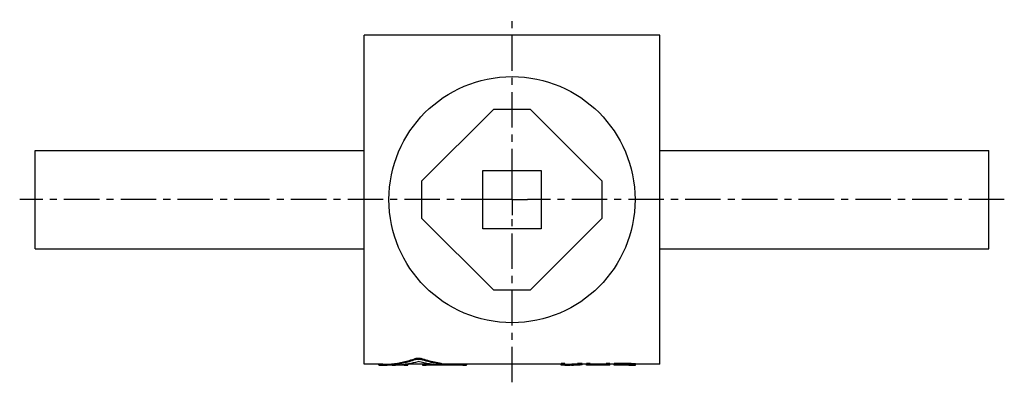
# Model space of a CAD drawing. Header units: millimetres. Extents: x 75 to 395, y 163 to 281.
import ezdxf

# ---------------------------------------------------------------- set-up
doc = ezdxf.new("R2010")
doc.units = ezdxf.units.MM
doc.header["$LTSCALE"] = 30.734
doc.linetypes.add('CENTER', pattern=[0.6, 0.375, -0.075, 0.075, -0.075])
doc.layers.get('0').update_dxf_attribs({"linetype": 'CONTINUOUS'})
doc.layers.add('DEFAULT_1', color=7, linetype='CENTER')

msp = doc.modelspace()

# ---------------------------------------------------------------- linework, layer by layer
at = {"color": 7, "linetype": 'CONTINUOUS'}
for p, q in [((186.52, 169.01), (186.52, 276.01)), ((282.52, 276.01), (186.52, 276.01)), ((282.52, 169.01), (282.52, 276.01)), ((228.52, 251.87), (205.16, 228.51)), ((240.52, 251.87), (228.52, 251.87)), ((263.87, 228.51), (240.52, 251.87)), ((79.52, 206.51), (79.52, 238.51)), ((79.52, 238.51), (186.52, 238.51)), ((282.52, 238.51), (389.52, 238.51)), ((389.52, 206.51), (389.52, 238.51)), ((225.02, 213.01), (225.02, 232.01)), ((225.02, 232.01), (244.02, 232.01)), ((244.02, 232.01), (244.02, 213.01)), ((205.16, 228.51), (205.16, 216.51)), ((263.87, 216.51), (263.87, 228.51)), ((205.16, 216.51), (228.52, 193.16)), ((240.52, 193.16), (263.87, 216.51)), ((244.02, 213.01), (225.02, 213.01)), ((79.52, 206.51), (186.52, 206.51)), ((282.52, 206.51), (389.52, 206.51)), ((228.52, 193.16), (240.52, 193.16)), ((203.1, 170.87), (203.1, 170.56)), ((205, 170.87), (205, 170.56)), ((192.58, 169.01), (186.52, 169.01)), ((191.18, 169.01), (191.18, 168.76)), ((191.42, 169.01), (191.42, 168.73)), ((191.42, 168.73), (192.56, 168.71)), ((195.53, 168.71), (192.56, 168.71)), ((199.5, 168.72), (196.14, 168.72)), ((199.5, 168.98), (199.5, 168.72)), ((208.35, 169.01), (199.76, 169.01)), ((200.69, 169.01), (200.69, 168.76)), ((205.44, 169.01), (205.44, 168.76)), ((206.63, 169.02), (206.63, 168.72)), ((218.52, 168.72), (206.63, 168.72)), ((211.52, 169.28), (211.52, 168.98)), ((211.76, 169.22), (211.76, 168.92)), ((250.52, 169.01), (211.76, 169.01)), ((218.52, 169.02), (218.52, 168.72)), ((219.71, 169.01), (219.71, 168.76)), ((251.64, 169.22), (250.52, 169.22)), ((250.52, 168.71), (250.52, 169.22)), ((251.64, 168.92), (250.52, 168.92)), ((251.64, 168.71), (250.52, 168.71)), ((251.64, 168.71), (251.64, 169.22)), ((253.89, 168.71), (252.87, 168.71)), ((257.27, 169.22), (255.77, 169.22)), ((255.77, 169.22), (255.77, 168.92)), ((257.27, 168.92), (255.77, 168.92)), ((257.27, 169.22), (257.27, 168.89)), ((258.77, 169.01), (257.27, 169.01)), ((259.89, 169.22), (258.77, 169.22)), ((258.77, 168.71), (258.77, 169.22)), ((259.89, 168.92), (258.77, 168.92)), ((259.89, 168.71), (258.77, 168.71)), ((259.89, 168.72), (259.89, 169.22)), ((265.14, 169.02), (259.89, 169.02)), ((265.14, 168.72), (259.89, 168.72)), ((266.27, 169.22), (265.14, 169.22)), ((265.14, 168.72), (265.14, 169.22)), ((266.27, 168.92), (265.14, 168.92)), ((266.27, 168.71), (265.14, 168.71)), ((266.27, 168.71), (266.27, 169.22)), ((267.77, 169.01), (266.27, 169.01)), ((272.27, 169.22), (267.77, 169.22)), ((267.77, 168.71), (267.77, 169.22)), ((272.27, 168.92), (267.77, 168.92)), ((268.89, 168.71), (267.77, 168.71)), ((272.46, 168.84), (268.89, 168.84)), ((268.89, 168.72), (268.89, 168.84)), ((272.46, 168.72), (268.89, 168.72)), ((272.27, 169.22), (272.27, 168.92)), ((272.46, 168.84), (272.46, 168.72)), ((273.02, 168.83), (273.02, 168.72)), ((273.33, 168.71), (273.02, 168.71)), ((273.21, 169.2), (273.21, 168.9)), ((273.39, 168.8), (273.39, 168.73)), ((273.58, 168.75), (273.58, 168.77)), ((273.96, 169.15), (273.96, 168.86)), ((274.52, 169.1), (274.52, 168.8)), ((274.71, 168.74), (274.71, 169.07)), ((282.52, 169.01), (274.71, 169.01))]:
    msp.add_line(p, q, dxfattribs=at)
msp.add_circle((234.52, 222.51), 40, dxfattribs=at)
for points, start_tangent, end_tangent in [([(192.58, 169.01), (195.32, 169.14), (199.23, 169.75), (203.1, 170.87)], (10.732288, 0.001347), (10.109499, 3.583427)), ([(195.53, 168.71), (197.84, 168.8), (200.96, 169.2), (204.05, 169.92)], (8.636571, 0.00049), (8.30519, 2.358934)), ([(195.57, 168.86), (199.23, 169.45), (203.1, 170.56)], (7.704463, 0.770276), (7.295465, 2.575976)), ([(203.1, 170.87), (203.29, 170.92), (203.52, 170.96), (203.78, 170.99), (204.05, 170.99), (204.32, 170.99), (204.58, 170.96), (204.81, 170.92), (205, 170.87)], (1.816825, 0.643994), (1.817393, -0.642391)), ([(203.1, 170.56), (203.29, 170.62), (203.52, 170.66), (203.78, 170.68), (204.05, 170.69), (204.32, 170.68), (204.58, 170.66), (204.81, 170.62), (205, 170.56)], (1.817429, 0.641721), (1.817993, -0.640122)), ([(209.62, 168.86), (207.76, 169.1), (205.9, 169.45), (204.05, 169.92)], (-5.647873, 0.556868), (-5.460499, 1.546457)), ([(211.52, 169.28), (209.33, 169.65), (207.16, 170.18), (205, 170.87)], (-6.661434, 0.892074), (-6.336695, 2.239821)), ([(211.52, 168.98), (209.33, 169.36), (207.16, 169.88), (205, 170.56)], (-6.660313, 0.891266), (-6.338259, 2.231723)), ([(191.19, 168.76), (191.19, 168.75), (191.27, 168.74), (191.42, 168.73)], (0.087004, -0.198357), (0.23578, -0.009057)), ([(192.56, 168.71), (195.32, 168.84), (195.51, 168.86)], (2.954862, 0.000365), (2.941297, 0.288788)), ([(195.51, 168.86), (195.57, 168.86)], (0.054042, 0.005306), (0.054032, 0.005402)), ([(199.5, 168.72), (199.78, 168.72), (200.05, 168.72), (200.29, 168.73), (200.48, 168.73), (200.61, 168.74), (200.68, 168.75), (200.68, 168.76)], (1.187051, 0), (-0.004921, 1.228455)), ([(205.45, 168.76), (205.45, 168.75), (205.52, 168.74), (205.65, 168.73), (205.85, 168.73), (206.08, 168.72), (206.35, 168.72), (206.63, 168.72)], (-0.003898, -1.228495), (1.187053, 0)), ([(211.76, 168.92), (211.76, 168.91), (211.7, 168.88), (211.58, 168.86), (211.39, 168.85), (211.17, 168.84), (210.9, 168.83), (210.62, 168.83), (210.33, 168.83), (210.06, 168.83), (209.82, 168.84), (209.62, 168.86)], (0.571767, -2.000989), (-2.141411, 0.211139)), ([(211.52, 169.28), (211.67, 169.26), (211.75, 169.23), (211.76, 169.21)], (0.246125, -0.03296), (0.066004, -0.230881)), ([(211.52, 168.98), (211.67, 168.96), (211.75, 168.93), (211.76, 168.92)], (0.246122, -0.032935), (0.065982, -0.230913)), ([(218.52, 168.72), (218.8, 168.72), (219.07, 168.72), (219.31, 168.73), (219.5, 168.73), (219.63, 168.74), (219.7, 168.75), (219.7, 168.76)], (1.187051, 0), (-0.004921, 1.228455)), ([(251.64, 169.01), (253.02, 169.04), (254.39, 169.11), (255.77, 169.22)], (4.131108, 0.021468), (4.113392, 0.382776)), ([(251.64, 168.71), (252.86, 168.74)], (1.220669, 0.006945), (1.220134, 0.038609)), ([(252.86, 168.74), (252.96, 168.74)], (0.091227, 0.002887), (0.091221, 0.003063)), ([(252.96, 168.74), (253.02, 168.74)], (0.060585, 0.002034), (0.060582, 0.002112)), ([(253.02, 168.74), (253.89, 168.78)], (0.875238, 0.030513), (0.874515, 0.046691)), ([(253.89, 168.72), (255.02, 168.76), (255.77, 168.8)], (1.874829, 0.039678), (1.87174, 0.115359)), ([(253.89, 168.78), (253.93, 168.78)], (0.041888, 0.002236), (0.041886, 0.002273)), ([(254.56, 168.71), (253.89, 168.72)], (-0.661749, -0.000006), (-0.661326, 0.020626)), ([(253.93, 168.78), (254.39, 168.81), (255.77, 168.92)], (1.838303, 0.099777), (1.833029, 0.170574)), ([(257.27, 168.89), (256.15, 168.77), (255.02, 168.72), (254.56, 168.71)], (-2.697901, -0.350922), (-2.721043, -0.000026)), ([(255.77, 168.8), (255.78, 168.8)], (0.009073, 0.000559), (0.009073, 0.000561)), ([(255.78, 168.8), (256.14, 168.82), (257.27, 168.92)], (1.494095, 0.092376), (1.49035, 0.140026)), ([(273.21, 169.2), (272.89, 169.2), (272.58, 169.21), (272.27, 169.22)], (-0.937504, 0.016007), (-0.937493, 0.016689)), ([(273.21, 168.9), (272.89, 168.91), (272.58, 168.91), (272.27, 168.92)], (-0.937504, 0.016011), (-0.937493, 0.016689)), ([(273.02, 168.83), (272.83, 168.83), (272.64, 168.84), (272.46, 168.84)], (-0.562508, 0.012615), (-0.562492, 0.013294)), ([(272.46, 168.72), (272.64, 168.72)], (0.187478, 0.001025), (0.187477, 0.001101)), ([(272.64, 168.72), (272.83, 168.72)], (0.1875, 0.001101), (0.1875, 0.001177)), ([(272.83, 168.72), (273.02, 168.72)], (0.187523, 0.001177), (0.187522, 0.001253)), ([(273.39, 168.8), (273.27, 168.81), (273.14, 168.82), (273.02, 168.83)], (-0.375085, 0.022516), (-0.374913, 0.025223)), ([(273.02, 168.72), (273.1, 168.72)], (0.083311, 0.00167), (0.083308, 0.001805)), ([(273.1, 168.72), (273.14, 168.72), (273.19, 168.73)], (0.083325, 0.001806), (0.083322, 0.00194)), ([(273.19, 168.73), (273.23, 168.73)], (0.041667, 0.00097), (0.041667, 0.001004)), ([(273.96, 169.15), (273.71, 169.17), (273.46, 169.18), (273.21, 169.2)], (-0.750181, 0.041884), (-0.749814, 0.048008)), ([(273.96, 168.86), (273.71, 168.87), (273.46, 168.88), (273.21, 168.9)], (-0.75018, 0.04193), (-0.749815, 0.048019)), ([(273.23, 168.73), (273.27, 168.73), (273.39, 168.73)], (0.166708, 0.004017), (0.166694, 0.004557)), ([(273.33, 168.71), (273.37, 168.71)], (0.038292, 0), (0.038292, 0.000016)), ([(273.37, 168.71), (273.46, 168.71)], (0.083304, 0.000035), (0.083304, 0.000111)), ([(273.58, 168.77), (273.52, 168.78), (273.46, 168.79), (273.39, 168.8)], (-0.187972, 0.027715), (-0.186996, 0.033676)), ([(273.39, 168.73), (273.46, 168.74), (273.5, 168.74)], (0.104233, 0.008548), (0.104063, 0.010428)), ([(273.46, 168.71), (273.62, 168.71)], (0.166654, 0.000223), (0.166653, 0.000528)), ([(273.5, 168.74), (273.52, 168.74), (273.56, 168.75)], (0.062544, 0.006267), (0.062473, 0.006942)), ([(273.56, 168.75), (273.58, 168.75)], (0.020844, 0.002316), (0.020835, 0.002391)), ([(273.62, 168.71), (273.71, 168.71), (273.96, 168.71)], (0.333485, 0.001056), (0.333479, 0.002276)), ([(274.52, 169.1), (274.33, 169.12), (274.14, 169.14), (273.96, 169.15)], (-0.562968, 0.044937), (-0.561997, 0.055782)), ([(274.52, 168.8), (274.33, 168.82), (274.14, 168.84), (273.96, 168.86)], (-0.562966, 0.045059), (-0.561999, 0.055843)), ([(273.96, 168.71), (274.14, 168.72), (274.33, 168.72), (274.52, 168.73)], (0.562601, 0.006825), (0.562362, 0.017767)), ([(274.71, 169.07), (274.64, 169.08), (274.58, 169.09), (274.52, 169.1)], (-0.187973, 0.027589), (-0.186995, 0.033584)), ([(274.71, 168.77), (274.64, 168.78), (274.58, 168.79), (274.52, 168.8)], (-0.187972, 0.027715), (-0.186996, 0.033676)), ([(274.52, 168.73), (274.58, 168.73), (274.64, 168.74), (274.71, 168.74)], (0.187749, 0.013346), (0.187216, 0.019441))]:
    msp.add_spline(points, degree=3, dxfattribs=dict(at, start_tangent=start_tangent, end_tangent=end_tangent))
at = {"layer": 'DEFAULT_1', "color": 2, "linetype": 'CENTER'}
for p, q in [((234.52, 227.51), (234.52, 281.01)), ((234.52, 222.51), (234.52, 227.51)), ((229.52, 222.51), (74.52, 222.51)), ((234.52, 222.51), (229.52, 222.51)), ((234.52, 222.51), (234.52, 217.51)), ((234.52, 222.51), (239.52, 222.51)), ((394.52, 222.51), (239.52, 222.51)), ((234.52, 163.13), (234.52, 217.51))]:
    msp.add_line(p, q, dxfattribs=at)

doc.saveas('drawing.dxf')
